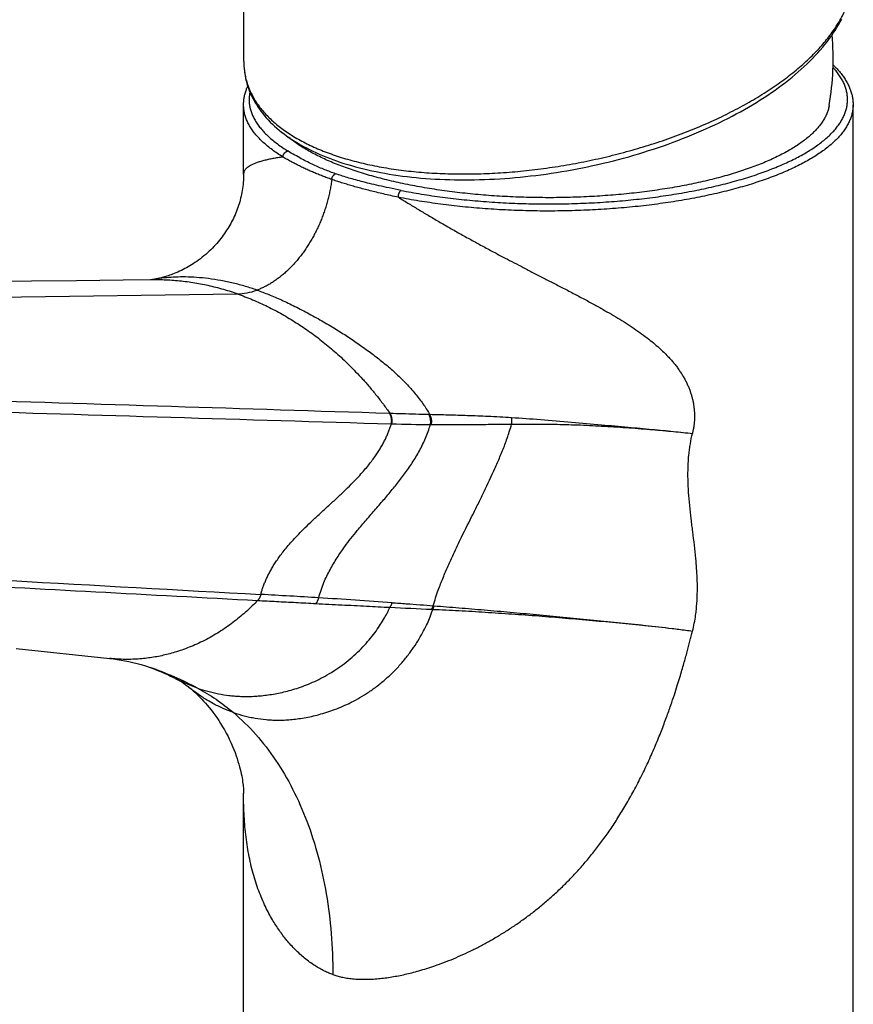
# Model space of a CAD drawing. Header units: millimetres. Extents: x 193 to 414, y 78 to 267.
# Tile 4 of 11: x 246 to 265, y 100 to 123. Entities that reach past the tile are written whole.
import ezdxf

# ---------------------------------------------------------------- set-up
doc = ezdxf.new("R2010")
doc.units = ezdxf.units.MM
doc.header["$LTSCALE"] = 30.734
doc.layers.get('0').update_dxf_attribs({"linetype": 'CONTINUOUS'})

msp = doc.modelspace()

# ---------------------------------------------------------------- linework, layer by layer
at = {"color": 7, "linetype": 'Continuous'}
for p, q in [((251.356, 121.626), (251.356, 124.61)), ((251.351, 119.084), (251.351, 120.65)), ((265.101, 80.698), (265.101, 120.65)), ((249.266, 116.702), (249.253, 116.7)), ((246.223, 108.385), (248.331, 108.161)), ((249.141, 107.991), (249.241, 107.958)), ((249.24, 107.958), (249.241, 107.958)), ((251.351, 105.131), (251.351, 105.117)), ((251.351, 80.698), (251.351, 105.119))]:
    msp.add_line(p, q, dxfattribs=at)
at = {"color": 9, "linetype": 'Continuous'}
for p, q in [((251.356, 121.626), (251.356, 121.624)), ((219.783, 115.951), (251.208, 116.385)), ((254.641, 113.694), (254.652, 113.694)), ((255.526, 113.67), (255.549, 113.669)), ((254.685, 113.453), (254.695, 113.453)), ((255.566, 113.437), (255.589, 113.437))]:
    msp.add_line(p, q, dxfattribs=at)
at = {"color": 7, "linetype": 'Continuous'}
for points in [[(253.445, 119.386), (253.526, 119.358), (253.612, 119.33), (253.699, 119.303), (253.787, 119.278), (253.877, 119.253), (253.968, 119.229), (254.06, 119.206), (254.153, 119.184), (254.247, 119.163), (254.343, 119.143), (254.439, 119.124), (254.537, 119.106), (254.635, 119.089), (254.735, 119.073), (254.836, 119.058), (254.937, 119.044), (255.04, 119.031), (255.143, 119.02), (255.247, 119.009), (255.353, 118.999), (255.459, 118.99), (255.565, 118.982), (255.673, 118.976), (255.781, 118.97), (255.89, 118.965), (256, 118.962), (256.11, 118.959), (256.221, 118.958), (256.333, 118.957), (256.445, 118.958), (256.558, 118.959), (256.671, 118.962), (256.785, 118.965), (256.899, 118.97), (257.014, 118.976), (257.129, 118.982), (257.244, 118.99), (257.36, 118.999), (257.476, 119.009), (257.592, 119.02), (257.708, 119.032), (257.825, 119.045), (257.942, 119.058), (258.059, 119.073), (258.176, 119.089), (258.293, 119.106), (258.41, 119.124), (258.528, 119.143), (258.645, 119.164), (258.762, 119.185), (258.879, 119.207), (258.996, 119.23), (259.113, 119.254), (259.23, 119.279), (259.346, 119.305), (259.462, 119.332), (259.578, 119.359), (259.694, 119.388), (259.809, 119.418), (259.923, 119.449), (260.038, 119.48), (260.151, 119.513), (260.264, 119.546), (260.377, 119.581), (260.489, 119.616), (260.601, 119.652), (260.711, 119.689), (260.821, 119.727), (260.931, 119.766), (261.04, 119.806), (261.147, 119.846), (261.255, 119.888), (261.361, 119.93), (261.466, 119.973), (261.571, 120.016), (261.674, 120.061), (261.777, 120.106), (261.879, 120.152), (261.979, 120.199), (262.079, 120.247), (262.177, 120.295), (262.274, 120.344), (262.37, 120.394), (262.465, 120.444), (262.558, 120.495), (262.651, 120.547), (262.742, 120.599), (262.832, 120.652), (262.92, 120.706), (263.007, 120.76), (263.093, 120.815), (263.177, 120.871), (263.259, 120.927), (263.341, 120.983), (263.42, 121.04), (263.498, 121.098), (263.575, 121.156), (263.65, 121.214), (263.723, 121.273), (263.795, 121.332), (263.865, 121.392), (263.933, 121.452), (263.999, 121.513), (264.064, 121.574), (264.127, 121.635), (264.188, 121.697), (264.248, 121.759), (264.305, 121.821), (264.361, 121.884), (264.415, 121.947), (264.466, 122.01), (264.516, 122.073), (264.564, 122.136), (264.61, 122.2), (264.654, 122.263), (264.696, 122.327), (264.736, 122.391), (264.774, 122.455), (264.81, 122.519), (264.844, 122.583)], [(251.356, 121.626), (251.356, 121.586), (251.358, 121.528), (251.362, 121.471), (251.368, 121.414), (251.376, 121.357), (251.385, 121.301), (251.396, 121.245), (251.409, 121.19), (251.424, 121.134), (251.441, 121.08), (251.459, 121.025), (251.479, 120.971), (251.502, 120.917), (251.525, 120.864), (251.551, 120.811), (251.579, 120.759), (251.608, 120.707), (251.639, 120.655), (251.672, 120.604), (251.707, 120.554), (251.743, 120.504), (251.782, 120.454), (251.822, 120.405), (251.864, 120.357), (251.908, 120.309), (251.953, 120.262), (252, 120.215), (252.05, 120.169), (252.1, 120.124), (252.153, 120.08), (252.207, 120.036), (252.263, 119.993), (252.321, 119.95), (252.38, 119.909), (252.441, 119.868), (252.503, 119.828), (252.567, 119.789), (252.632, 119.75), (252.699, 119.713), (252.768, 119.676), (252.838, 119.64), (252.91, 119.605), (252.982, 119.571), (253.057, 119.538), (253.132, 119.505), (253.209, 119.474), (253.288, 119.443), (253.367, 119.413), (253.445, 119.386)], [(251.351, 119.085), (251.35, 119.042), (251.349, 118.995), (251.347, 118.948), (251.343, 118.901), (251.339, 118.855), (251.334, 118.809), (251.328, 118.764), (251.321, 118.719), (251.313, 118.675), (251.305, 118.631), (251.295, 118.587), (251.285, 118.544), (251.274, 118.502), (251.263, 118.46), (251.25, 118.418), (251.237, 118.376), (251.223, 118.335), (251.208, 118.293), (251.192, 118.252), (251.176, 118.211), (251.158, 118.17), (251.14, 118.13), (251.121, 118.089), (251.101, 118.049), (251.081, 118.01), (251.06, 117.971), (251.038, 117.932), (251.016, 117.894), (250.993, 117.857), (250.969, 117.819), (250.945, 117.782), (250.92, 117.745), (250.894, 117.709), (250.867, 117.672), (250.839, 117.635), (250.809, 117.598), (250.779, 117.562), (250.748, 117.525), (250.715, 117.489), (250.682, 117.453), (250.647, 117.417), (250.611, 117.381), (250.574, 117.346), (250.536, 117.311), (250.497, 117.277), (250.457, 117.243), (250.417, 117.21), (250.376, 117.179), (250.334, 117.148), (250.293, 117.118), (250.253, 117.091), (250.214, 117.065), (250.176, 117.041), (250.139, 117.018), (250.101, 116.997), (250.064, 116.976), (250.026, 116.955), (249.987, 116.935), (249.947, 116.915), (249.907, 116.896), (249.866, 116.878), (249.826, 116.86), (249.787, 116.845), (249.75, 116.83), (249.716, 116.817), (249.683, 116.805), (249.652, 116.795), (249.622, 116.785), (249.594, 116.776), (249.568, 116.768), (249.542, 116.761), (249.518, 116.754), (249.495, 116.748), (249.474, 116.742), (249.453, 116.737), (249.434, 116.733), (249.415, 116.729), (249.398, 116.725), (249.382, 116.722), (249.367, 116.719), (249.354, 116.716), (249.343, 116.714)], [(249.309, 116.701), (248.638, 116.693), (247.585, 116.681), (246.566, 116.669), (245.578, 116.658)], [(249.343, 116.714), (249.331, 116.712), (249.317, 116.71), (249.305, 116.708), (249.294, 116.706), (249.284, 116.705), (249.275, 116.703), (249.266, 116.702)], [(248.331, 108.161), (248.413, 108.151), (248.499, 108.139), (248.586, 108.126), (248.675, 108.11), (248.765, 108.091), (248.856, 108.071), (248.948, 108.048), (249.042, 108.022), (249.141, 107.991)], [(249.241, 107.958), (249.288, 107.941), (249.341, 107.922), (249.396, 107.9), (249.455, 107.877), (249.515, 107.851), (249.577, 107.824), (249.64, 107.796), (249.705, 107.765), (249.773, 107.732), (249.841, 107.696)], [(249.841, 107.696), (249.855, 107.689), (249.87, 107.681), (249.884, 107.673), (249.898, 107.665), (249.911, 107.657), (249.925, 107.648), (249.94, 107.639), (249.955, 107.629), (249.972, 107.618), (249.989, 107.606), (250.006, 107.594), (250.024, 107.581), (250.042, 107.568), (250.061, 107.554), (250.08, 107.54), (250.099, 107.525), (250.119, 107.509), (250.137, 107.495)], [(250.137, 107.495), (250.173, 107.465), (250.212, 107.432), (250.251, 107.397), (250.29, 107.361), (250.33, 107.323), (250.37, 107.284), (250.409, 107.243), (250.45, 107.2), (250.49, 107.155), (250.531, 107.107), (250.573, 107.057), (250.616, 107.004), (250.658, 106.949), (250.702, 106.89), (250.745, 106.828), (250.789, 106.762), (250.833, 106.693), (250.877, 106.622), (250.92, 106.548), (250.961, 106.473), (251, 106.397), (251.037, 106.322), (251.071, 106.248), (251.102, 106.176), (251.131, 106.105), (251.158, 106.036), (251.183, 105.968), (251.205, 105.902), (251.225, 105.839), (251.243, 105.778), (251.259, 105.72), (251.274, 105.665), (251.286, 105.612), (251.298, 105.561), (251.308, 105.512), (251.316, 105.466), (251.324, 105.421), (251.33, 105.379), (251.335, 105.34), (251.34, 105.304), (251.343, 105.271), (251.346, 105.241), (251.347, 105.213), (251.349, 105.189), (251.35, 105.167), (251.35, 105.148), (251.351, 105.131)]]:
    msp.add_lwpolyline(points, dxfattribs=at)
msp.add_arc((258.226, 121.705), 6.425, 350.4414, 4.6684, dxfattribs=at)
at = {"color": 9, "linetype": 'Continuous'}
for centre, radius, start, end in [((255.719, 146.095), 32.657, 268.2025, 269.7316), ((239.966, -104.674), 214.602, 86.5056, 86.85518), ((242.667, -59.51), 169.357, 85.92553, 86.48668), ((271.278, 444.988), 336.084, 267.16471, 267.32563), ((256.16, 116.027), 6.698, 265.4698, 265.6426), ((255.68, 110.896), 1.628, 267.0507, 267.778), ((246.68, 100.615), 7.777, 62.1604, 70.7742)]:
    msp.add_arc(centre, radius, start, end, dxfattribs=at)
for points, knots in [([(253.369, 119.525), (253.431, 119.504), (253.555, 119.463), (253.747, 119.406), (253.945, 119.354), (254.148, 119.306), (254.358, 119.263), (254.573, 119.225), (254.793, 119.191), (255.018, 119.162), (255.248, 119.138), (255.482, 119.118), (255.72, 119.104), (255.962, 119.094), (256.207, 119.09), (256.455, 119.09), (256.706, 119.095), (256.959, 119.106), (257.215, 119.121), (257.472, 119.141), (257.73, 119.166), (257.99, 119.197), (258.25, 119.232), (258.51, 119.271), (258.77, 119.316), (259.03, 119.366), (259.288, 119.42), (259.546, 119.479), (259.801, 119.542), (260.055, 119.61), (260.306, 119.683), (260.555, 119.759), (260.8, 119.84), (261.042, 119.925), (261.28, 120.014), (261.513, 120.107), (261.742, 120.203), (261.966, 120.303), (262.184, 120.407), (262.397, 120.514), (262.603, 120.624), (262.804, 120.736), (262.997, 120.852), (263.184, 120.97), (263.363, 121.091), (263.535, 121.213), (263.698, 121.338), (263.854, 121.465), (264.002, 121.593), (264.141, 121.723), (264.271, 121.854), (264.392, 121.986), (264.504, 122.119), (264.607, 122.252), (264.701, 122.386), (264.785, 122.52), (264.86, 122.654), (264.925, 122.788), (264.98, 122.922), (265.025, 123.055), (265.06, 123.187), (265.086, 123.319), (265.101, 123.449), (265.105, 123.538), (265.106, 123.584), (265.106, 123.587)], [0, 0, 0, 0, 0.194719, 0.394368, 0.598869, 0.808128, 1.022028, 1.240439, 1.46322, 1.690215, 1.921252, 2.156149, 2.394713, 2.636739, 2.882012, 3.130306, 3.381387, 3.635011, 3.890928, 4.148878, 4.408595, 4.669804, 4.932228, 5.19558, 5.459572, 5.723911, 5.9883, 6.252438, 6.516027, 6.778765, 7.040349, 7.300476, 7.55885, 7.81517, 8.069142, 8.320475, 8.568888, 8.814102, 9.055851, 9.293877, 9.527935, 9.757793, 9.983234, 10.204059, 10.420084, 10.631148, 10.837109, 11.037849, 11.233274, 11.423319, 11.607946, 11.787148, 11.960958, 12.129442, 12.292706, 12.450899, 12.604219, 12.752908, 12.89726, 13.037615, 13.17437, 13.307969, 13.438898, 13.567687, 13.576357, 13.576357, 13.576357, 13.576357]), ([(251.356, 121.624), (251.356, 121.586), (251.359, 121.505), (251.372, 121.382), (251.396, 121.259), (251.43, 121.137), (251.473, 121.017), (251.526, 120.9), (251.588, 120.785), (251.66, 120.673), (251.741, 120.564), (251.831, 120.458), (251.929, 120.355), (252.037, 120.255), (252.153, 120.159), (252.278, 120.066), (252.411, 119.977), (252.552, 119.892), (252.701, 119.81), (252.857, 119.732), (253.021, 119.659), (253.192, 119.589), (253.31, 119.546), (253.369, 119.525)], [0, 0, 0, 0, 0.116501, 0.242732, 0.368579, 0.494647, 0.621534, 0.749811, 0.880023, 1.012675, 1.148228, 1.287095, 1.429641, 1.576182, 1.726986, 1.882276, 2.042231, 2.206993, 2.376668, 2.551327, 2.731005, 2.915718, 3.10545, 3.10545, 3.10545, 3.10545]), ([(254.904, 118.719), (254.979, 118.704), (255.132, 118.675), (255.364, 118.636), (255.6, 118.599), (255.839, 118.566), (256.083, 118.536), (256.329, 118.509), (256.578, 118.485), (256.83, 118.465), (257.083, 118.448), (257.339, 118.434), (257.595, 118.424), (257.853, 118.417), (258.111, 118.414), (258.369, 118.414), (258.627, 118.418), (258.885, 118.425), (259.141, 118.436), (259.396, 118.449), (259.65, 118.467), (259.901, 118.487), (260.15, 118.511), (260.396, 118.539), (260.639, 118.569), (260.878, 118.603), (261.114, 118.64), (261.345, 118.68), (261.572, 118.723), (261.794, 118.769), (262.01, 118.818), (262.221, 118.87), (262.426, 118.925), (262.625, 118.982), (262.818, 119.042), (263.004, 119.105), (263.183, 119.169), (263.354, 119.237), (263.519, 119.306), (263.675, 119.378), (263.823, 119.451), (263.964, 119.527), (264.095, 119.604), (264.219, 119.683), (264.333, 119.764), (264.439, 119.846), (264.535, 119.93), (264.623, 120.015), (264.701, 120.1), (264.769, 120.187), (264.828, 120.275), (264.877, 120.364), (264.917, 120.453), (264.947, 120.543), (264.966, 120.633), (264.976, 120.724), (264.976, 120.814), (264.966, 120.905), (264.946, 120.995), (264.916, 121.085), (264.876, 121.174), (264.826, 121.263), (264.767, 121.35), (264.706, 121.427), (264.665, 121.474), (264.647, 121.492)], [0, 0, 0, 0, 0.230993, 0.466112, 0.704986, 0.947224, 1.192448, 1.440388, 1.690787, 1.943318, 2.197631, 2.453403, 2.71032, 2.968052, 3.226262, 3.484619, 3.742791, 4.000447, 4.257255, 4.512886, 4.767012, 5.019311, 5.269461, 5.517146, 5.762057, 6.003888, 6.242341, 6.477126, 6.707959, 6.934567, 7.156687, 7.374065, 7.58646, 7.793644, 7.995402, 8.191536, 8.381864, 8.566221, 8.744465, 8.916474, 9.082153, 9.241434, 9.394279, 9.540688, 9.680699, 9.814397, 9.941917, 10.063457, 10.179281, 10.289731, 10.395233, 10.496309, 10.59358, 10.687764, 10.779671, 10.870185, 10.960242, 11.050791, 11.142767, 11.237051, 11.33445, 11.43568, 11.541356, 11.651997, 11.728713, 11.728713, 11.728713, 11.728713]), ([(251.493, 120.937), (251.491, 120.927), (251.484, 120.887), (251.476, 120.818), (251.475, 120.727), (251.485, 120.637), (251.504, 120.546), (251.533, 120.456), (251.572, 120.367), (251.621, 120.278), (251.68, 120.191), (251.748, 120.104), (251.826, 120.018), (251.913, 119.933), (252.009, 119.849), (252.114, 119.767), (252.228, 119.686), (252.308, 119.635), (252.35, 119.609)], [0, 0, 0, 0, 0.029982, 0.120568, 0.210626, 0.301107, 0.392946, 0.487031, 0.584172, 0.685097, 0.790432, 0.900689, 1.016291, 1.137609, 1.26493, 1.398415, 1.53814, 1.684108, 1.684108, 1.684108, 1.684108]), ([(252.241, 119.471), (252.199, 119.497), (252.117, 119.549), (252.001, 119.631), (251.894, 119.715), (251.796, 119.8), (251.707, 119.887), (251.628, 119.974), (251.559, 120.063), (251.499, 120.152), (251.449, 120.243), (251.409, 120.334), (251.379, 120.425), (251.36, 120.517), (251.352, 120.592), (251.351, 120.637), (251.351, 120.65)], [0, 0, 0, 0, 0.148914, 0.291253, 0.427173, 0.556815, 0.680379, 0.798134, 0.910431, 1.017707, 1.120497, 1.219435, 1.315259, 1.408797, 1.500952, 1.541701, 1.541701, 1.541701, 1.541701]), ([(265.101, 120.65), (265.101, 120.635), (265.1, 120.59), (265.091, 120.514), (265.071, 120.422), (265.041, 120.33), (265.001, 120.239), (264.95, 120.149), (264.89, 120.059), (264.821, 119.971), (264.741, 119.883), (264.652, 119.797), (264.554, 119.712), (264.446, 119.628), (264.33, 119.546), (264.204, 119.466), (264.07, 119.387), (263.927, 119.31), (263.776, 119.235), (263.617, 119.162), (263.449, 119.091), (263.275, 119.023), (263.092, 118.957), (262.903, 118.893), (262.707, 118.832), (262.504, 118.774), (262.295, 118.718), (262.08, 118.665), (261.86, 118.615), (261.634, 118.568), (261.403, 118.524), (261.167, 118.483), (260.928, 118.446), (260.684, 118.411), (260.436, 118.38), (260.186, 118.353), (259.932, 118.328), (259.676, 118.307), (259.418, 118.289), (259.158, 118.275), (258.897, 118.265), (258.635, 118.257), (258.372, 118.254), (258.109, 118.253), (257.846, 118.257), (257.584, 118.264), (257.322, 118.274), (257.062, 118.288), (256.804, 118.305), (256.548, 118.326), (256.294, 118.35), (256.043, 118.377), (255.795, 118.408), (255.551, 118.442), (255.311, 118.479), (255.075, 118.52), (254.919, 118.549), (254.842, 118.564)], [0, 0, 0, 0, 0.044169, 0.136358, 0.229966, 0.325893, 0.424964, 0.527911, 0.635365, 0.747858, 0.865825, 0.989614, 1.119494, 1.255665, 1.398266, 1.547384, 1.703057, 1.865285, 2.034029, 2.209221, 2.390763, 2.578532, 2.772381, 2.972144, 3.177635, 3.388653, 3.604978, 3.826379, 4.052609, 4.28341, 4.518515, 4.757645, 5.000511, 5.246818, 5.496261, 5.748531, 6.003311, 6.260279, 6.519108, 6.77947, 7.041032, 7.303457, 7.566409, 7.82955, 8.092539, 8.355038, 8.61671, 8.87722, 9.136235, 9.393427, 9.648468, 9.901033, 10.150802, 10.397463, 10.640707, 10.880237, 11.115869, 11.115869, 11.115869, 11.115869]), ([(252.241, 119.471), (252.241, 119.475), (252.241, 119.482), (252.243, 119.494), (252.246, 119.506), (252.249, 119.517), (252.254, 119.529), (252.259, 119.539), (252.266, 119.55), (252.273, 119.56), (252.281, 119.569), (252.289, 119.578), (252.298, 119.585), (252.308, 119.592), (252.318, 119.598), (252.328, 119.603), (252.339, 119.607), (252.346, 119.609), (252.35, 119.609)], [0, 0, 0, 0, 0.0115952, 0.0233798, 0.0353274, 0.0474082, 0.0595883, 0.0718307, 0.0840967, 0.0963468, 0.1085421, 0.1206453, 0.1326217, 0.1444406, 0.1560761, 0.1675085, 0.1787248, 0.18972, 0.18972, 0.18972, 0.18972]), ([(253.427, 119.094), (253.386, 119.108), (253.305, 119.138), (253.182, 119.186), (253.056, 119.238), (252.926, 119.297), (252.791, 119.362), (252.65, 119.435), (252.502, 119.518), (252.401, 119.577), (252.35, 119.609)], [0, 0, 0, 0, 0.128496, 0.259839, 0.395673, 0.537501, 0.686715, 0.84502, 1.014214, 1.195831, 1.195831, 1.195831, 1.195831]), ([(252.241, 119.471), (252.202, 119.466), (252.126, 119.456), (252.015, 119.438), (251.91, 119.417), (251.812, 119.393), (251.722, 119.368), (251.642, 119.342), (251.571, 119.315), (251.51, 119.285), (251.461, 119.256), (251.423, 119.228), (251.394, 119.201), (251.372, 119.171), (251.358, 119.137), (251.352, 119.108), (251.351, 119.09), (251.351, 119.085)], [0, 0, 0, 0, 0.117769, 0.230984, 0.338279, 0.438693, 0.532391, 0.617705, 0.692864, 0.759852, 0.81869, 0.865456, 0.902298, 0.936873, 0.974548, 1.011649, 1.027141, 1.027141, 1.027141, 1.027141]), ([(253.339, 118.967), (253.305, 118.979), (253.236, 119.003), (253.133, 119.042), (253.031, 119.082), (252.931, 119.124), (252.832, 119.167), (252.733, 119.212), (252.635, 119.259), (252.537, 119.308), (252.439, 119.36), (252.34, 119.414), (252.274, 119.451), (252.241, 119.471)], [0, 0, 0, 0, 0.110501, 0.220202, 0.329258, 0.437848, 0.546178, 0.654452, 0.763051, 0.872482, 0.983214, 1.095685, 1.210226, 1.210226, 1.210226, 1.210226]), ([(253.339, 118.967), (253.34, 118.971), (253.341, 118.979), (253.344, 118.991), (253.348, 119.003), (253.352, 119.015), (253.357, 119.026), (253.363, 119.037), (253.369, 119.047), (253.376, 119.056), (253.384, 119.065), (253.392, 119.073), (253.4, 119.08), (253.409, 119.086), (253.417, 119.091), (253.424, 119.093), (253.427, 119.094)], [0, 0, 0, 0, 0.012261, 0.0246694, 0.0371574, 0.0496553, 0.0620931, 0.0744022, 0.0865172, 0.0983774, 0.1099286, 0.1211249, 0.1319311, 0.1423243, 0.1522964, 0.1618559, 0.1618559, 0.1618559, 0.1618559]), ([(254.904, 118.719), (254.815, 118.737), (254.647, 118.771), (254.41, 118.822), (254.199, 118.872), (254.012, 118.919), (253.844, 118.964), (253.693, 119.008), (253.555, 119.051), (253.468, 119.08), (253.427, 119.094)], [0, 0, 0, 0, 0.272291, 0.513737, 0.728441, 0.920432, 1.093303, 1.249911, 1.393015, 1.52528, 1.52528, 1.52528, 1.52528]), ([(253.339, 118.967), (253.335, 118.929), (253.324, 118.852), (253.304, 118.739), (253.28, 118.625), (253.253, 118.512), (253.222, 118.399), (253.187, 118.287), (253.148, 118.176), (253.106, 118.066), (253.061, 117.958), (253.012, 117.852), (252.961, 117.748), (252.906, 117.647), (252.849, 117.548), (252.788, 117.452), (252.725, 117.358), (252.66, 117.268), (252.592, 117.182), (252.522, 117.098), (252.449, 117.019), (252.375, 116.943), (252.299, 116.872), (252.222, 116.805), (252.143, 116.743), (252.063, 116.685), (251.982, 116.632), (251.901, 116.584), (251.818, 116.541), (251.736, 116.503), (251.68, 116.481), (251.652, 116.47)], [0, 0, 0, 0, 0.115028, 0.230608, 0.346685, 0.463211, 0.580135, 0.697405, 0.81495, 0.932564, 1.049932, 1.166737, 1.28277, 1.397976, 1.512318, 1.625754, 1.738234, 1.849697, 1.960062, 2.069117, 2.176617, 2.282346, 2.386249, 2.488384, 2.588822, 2.687539, 2.784409, 2.879322, 2.972201, 3.062997, 3.151685, 3.151685, 3.151685, 3.151685]), ([(254.842, 118.564), (254.784, 118.576), (254.673, 118.601), (254.509, 118.639), (254.354, 118.676), (254.206, 118.712), (254.065, 118.748), (253.93, 118.785), (253.801, 118.821), (253.678, 118.857), (253.561, 118.893), (253.448, 118.929), (253.375, 118.954), (253.339, 118.967)], [0, 0, 0, 0, 0.176357, 0.343938, 0.50337, 0.655394, 0.80071, 0.939993, 1.073682, 1.201969, 1.32506, 1.443156, 1.556445, 1.556445, 1.556445, 1.556445]), ([(254.842, 118.564), (254.842, 118.568), (254.842, 118.576), (254.843, 118.588), (254.845, 118.6), (254.847, 118.612), (254.849, 118.624), (254.852, 118.635), (254.856, 118.647), (254.86, 118.658), (254.865, 118.668), (254.869, 118.678), (254.875, 118.687), (254.88, 118.696), (254.886, 118.703), (254.891, 118.709), (254.897, 118.715), (254.902, 118.718), (254.904, 118.719)], [0, 0, 0, 0, 0.0116634, 0.023613, 0.0357572, 0.048005, 0.0602636, 0.0724402, 0.0844433, 0.096184, 0.1075781, 0.1185471, 0.1290208, 0.1389386, 0.1482529, 0.1569316, 0.1649624, 0.172358, 0.172358, 0.172358, 0.172358]), ([(254.842, 118.564), (254.914, 118.52), (255.06, 118.431), (255.285, 118.295), (255.517, 118.156), (255.758, 118.015), (256.005, 117.872), (256.256, 117.73), (256.509, 117.591), (256.762, 117.452), (257.009, 117.319), (257.24, 117.198), (257.456, 117.087), (257.668, 116.977), (257.888, 116.859), (258.119, 116.741), (258.357, 116.623), (258.6, 116.496), (258.85, 116.366), (259.095, 116.236), (259.327, 116.109), (259.541, 115.986), (259.744, 115.87), (259.934, 115.755), (260.114, 115.636), (260.287, 115.517), (260.449, 115.399), (260.594, 115.283), (260.72, 115.174), (260.827, 115.072), (260.919, 114.979), (260.999, 114.893), (261.068, 114.812), (261.128, 114.734), (261.183, 114.657), (261.234, 114.58), (261.281, 114.503), (261.322, 114.426), (261.36, 114.349), (261.393, 114.273), (261.422, 114.197), (261.447, 114.121), (261.469, 114.046), (261.487, 113.971), (261.501, 113.896), (261.511, 113.822), (261.518, 113.747), (261.522, 113.674), (261.523, 113.601), (261.52, 113.528), (261.514, 113.456), (261.505, 113.383), (261.492, 113.311), (261.482, 113.263), (261.477, 113.239)], [0, 0, 0, 0, 0.252143, 0.515043, 0.78653, 1.064932, 1.351675, 1.642819, 1.930714, 2.218938, 2.507639, 2.770722, 3.004172, 3.234735, 3.487403, 3.753767, 4.011253, 4.28459, 4.577643, 4.856465, 5.117193, 5.36845, 5.598862, 5.817703, 6.034323, 6.246232, 6.448648, 6.635254, 6.801595, 6.948826, 7.079174, 7.195113, 7.300017, 7.397785, 7.491918, 7.584439, 7.674432, 7.761438, 7.846499, 7.930062, 8.011449, 8.090629, 8.168678, 8.246127, 8.322305, 8.397216, 8.471624, 8.545604, 8.61863, 8.690972, 8.763429, 8.836348, 8.909763, 8.983708, 8.983708, 8.983708, 8.983708]), ([(251.208, 116.385), (251.15, 116.405), (251.034, 116.444), (250.859, 116.496), (250.685, 116.541), (250.511, 116.581), (250.337, 116.615), (250.164, 116.644), (249.991, 116.666), (249.819, 116.683), (249.648, 116.695), (249.478, 116.701), (249.365, 116.702), (249.309, 116.701)], [0, 0, 0, 0, 0.184867, 0.3666, 0.546302, 0.724761, 0.902004, 1.07783, 1.251977, 1.424531, 1.595869, 1.765977, 1.934104, 1.934104, 1.934104, 1.934104]), ([(251.652, 116.47), (251.566, 116.501), (251.39, 116.557), (251.118, 116.629), (250.841, 116.687), (250.564, 116.731), (250.297, 116.757), (250.05, 116.769), (249.823, 116.766), (249.611, 116.752), (249.452, 116.733), (249.364, 116.718), (249.343, 116.714)], [0, 0, 0, 0, 0.274341, 0.555326, 0.841377, 1.125119, 1.395897, 1.644019, 1.867896, 2.077556, 2.280957, 2.346061, 2.346061, 2.346061, 2.346061]), ([(251.208, 116.385), (251.282, 116.386), (251.433, 116.403), (251.58, 116.444), (251.652, 116.47)], [0, 0, 0, 0, 0.2217376, 0.4541936, 0.4541936, 0.4541936, 0.4541936]), ([(251.652, 116.47), (251.742, 116.439), (251.927, 116.369), (252.212, 116.247), (252.516, 116.101), (252.833, 115.937), (253.099, 115.79), (253.308, 115.668), (253.456, 115.578), (253.597, 115.489), (253.775, 115.372), (253.99, 115.224), (254.246, 115.039), (254.497, 114.845), (254.739, 114.638), (254.93, 114.455), (255.073, 114.305), (255.174, 114.192), (255.269, 114.078), (255.357, 113.964), (255.436, 113.851), (255.5, 113.753), (255.536, 113.692), (255.549, 113.669)], [0, 0, 0, 0, 0.283357, 0.593462, 0.931881, 1.293643, 1.66446, 1.845255, 2.01911, 2.184542, 2.344076, 2.656723, 2.970022, 3.288346, 3.60983, 3.925923, 4.080433, 4.232543, 4.381061, 4.524474, 4.662811, 4.796236, 4.874939, 4.874939, 4.874939, 4.874939]), ([(251.208, 116.385), (251.266, 116.365), (251.382, 116.322), (251.554, 116.253), (251.724, 116.179), (251.892, 116.1), (252.058, 116.015), (252.222, 115.926), (252.383, 115.832), (252.541, 115.734), (252.697, 115.632), (252.85, 115.525), (253.001, 115.414), (253.149, 115.299), (253.296, 115.178), (253.442, 115.053), (253.587, 114.92), (253.734, 114.779), (253.883, 114.627), (254.037, 114.462), (254.194, 114.284), (254.351, 114.094), (254.504, 113.897), (254.603, 113.762), (254.652, 113.694)], [0, 0, 0, 0, 0.185541, 0.370418, 0.555504, 0.741372, 0.927843, 1.114515, 1.300945, 1.487114, 1.673377, 1.859692, 2.046466, 2.234464, 2.424107, 2.615982, 2.812185, 3.014792, 3.226254, 3.451074, 3.690233, 3.938695, 4.190525, 4.44032, 4.44032, 4.44032, 4.44032]), ([(222.704, 114.682), (224.613, 114.626), (228.377, 114.513), (233.943, 114.343), (239.347, 114.176), (244.589, 114.012), (249.669, 113.852), (253.002, 113.746), (254.641, 113.694)], [0, 0, 0, 0, 5.729007, 11.297258, 16.704167, 21.949223, 27.031998, 31.952143, 31.952143, 31.952143, 31.952143]), ([(222.799, 114.394), (226.568, 114.287), (233.879, 114.076), (244.508, 113.761), (251.368, 113.554), (254.685, 113.453)], [0, 0, 0, 0, 11.311666, 21.944259, 31.899863, 31.899863, 31.899863, 31.899863]), ([(254.685, 113.453), (254.686, 113.461), (254.688, 113.475), (254.691, 113.496), (254.692, 113.518), (254.691, 113.54), (254.689, 113.561), (254.686, 113.583), (254.682, 113.603), (254.676, 113.623), (254.669, 113.643), (254.661, 113.661), (254.652, 113.678), (254.645, 113.689), (254.641, 113.694)], [0, 0, 0, 0, 0.0215978, 0.0433321, 0.0651224, 0.086887, 0.1085449, 0.130017, 0.1512279, 0.1721075, 0.1925925, 0.2126285, 0.2321712, 0.2511885, 0.2511885, 0.2511885, 0.2511885]), ([(254.652, 113.694), (254.745, 113.691), (254.938, 113.685), (255.23, 113.677), (255.428, 113.672), (255.526, 113.67)], [0, 0, 0, 0, 0.2799659, 0.5801575, 0.8751299, 0.8751299, 0.8751299, 0.8751299]), ([(254.695, 113.453), (254.696, 113.46), (254.699, 113.474), (254.701, 113.496), (254.702, 113.518), (254.701, 113.54), (254.7, 113.561), (254.697, 113.582), (254.692, 113.603), (254.686, 113.623), (254.679, 113.642), (254.671, 113.661), (254.662, 113.678), (254.655, 113.689), (254.652, 113.694)], [0, 0, 0, 0, 0.0215964, 0.0433285, 0.0651167, 0.0868794, 0.1085353, 0.1300056, 0.1512148, 0.1720927, 0.1925762, 0.2126107, 0.232152, 0.2511689, 0.2511689, 0.2511689, 0.2511689]), ([(255.566, 113.437), (255.568, 113.444), (255.57, 113.458), (255.572, 113.478), (255.573, 113.499), (255.572, 113.52), (255.57, 113.541), (255.568, 113.561), (255.563, 113.581), (255.558, 113.6), (255.552, 113.619), (255.544, 113.637), (255.536, 113.654), (255.53, 113.665), (255.526, 113.67)], [0, 0, 0, 0, 0.0205626, 0.0412727, 0.0620603, 0.0828543, 0.103583, 0.1241763, 0.1445662, 0.1646886, 0.1844842, 0.2038999, 0.2228906, 0.2414199, 0.2414199, 0.2414199, 0.2414199]), ([(255.549, 113.669), (255.689, 113.666), (255.972, 113.659), (256.411, 113.645), (256.887, 113.626), (257.218, 113.609), (257.394, 113.598)], [0, 0, 0, 0, 0.418347, 0.850971, 1.318022, 1.846696, 1.846696, 1.846696, 1.846696]), ([(255.589, 113.437), (255.59, 113.444), (255.592, 113.458), (255.594, 113.478), (255.595, 113.499), (255.595, 113.52), (255.593, 113.54), (255.59, 113.561), (255.586, 113.58), (255.581, 113.6), (255.575, 113.619), (255.567, 113.636), (255.559, 113.653), (255.552, 113.664), (255.549, 113.669)], [0, 0, 0, 0, 0.020511, 0.0411688, 0.0619039, 0.0826454, 0.1033223, 0.1238647, 0.144205, 0.1642794, 0.1840288, 0.2034005, 0.2223492, 0.2408386, 0.2408386, 0.2408386, 0.2408386]), ([(257.394, 113.598), (257.613, 113.584), (258.066, 113.551), (258.742, 113.492), (259.401, 113.435), (260.006, 113.381), (260.547, 113.331), (261.03, 113.284), (261.333, 113.252), (261.477, 113.239)], [0, 0, 0, 0, 0.657115, 1.361354, 2.035558, 2.642656, 3.183155, 3.665731, 4.098076, 4.098076, 4.098076, 4.098076]), ([(257.397, 113.448), (257.398, 113.455), (257.4, 113.469), (257.402, 113.491), (257.403, 113.512), (257.403, 113.534), (257.401, 113.556), (257.398, 113.577), (257.396, 113.591), (257.394, 113.598)], [0, 0, 0, 0, 0.0212875, 0.0428158, 0.064492, 0.0862208, 0.107906, 0.1294519, 0.1507654, 0.1507654, 0.1507654, 0.1507654]), ([(251.739, 109.605), (251.746, 109.631), (251.761, 109.684), (251.787, 109.763), (251.818, 109.844), (251.852, 109.926), (251.89, 110.01), (251.934, 110.096), (251.982, 110.183), (252.036, 110.273), (252.097, 110.367), (252.166, 110.466), (252.245, 110.57), (252.337, 110.683), (252.442, 110.804), (252.564, 110.936), (252.708, 111.082), (252.872, 111.241), (253.055, 111.411), (253.246, 111.587), (253.436, 111.761), (253.614, 111.928), (253.771, 112.082), (253.908, 112.222), (254.025, 112.35), (254.126, 112.468), (254.214, 112.577), (254.29, 112.68), (254.357, 112.776), (254.416, 112.868), (254.469, 112.958), (254.517, 113.045), (254.559, 113.13), (254.597, 113.213), (254.63, 113.294), (254.659, 113.374), (254.677, 113.427), (254.685, 113.453)], [0, 0, 0, 0, 0.081409, 0.165046, 0.251217, 0.340207, 0.432271, 0.52779, 0.627284, 0.731781, 0.842933, 0.962656, 1.093316, 1.237131, 1.396425, 1.575203, 1.778345, 2.009504, 2.262439, 2.526062, 2.788411, 3.035879, 3.256505, 3.450505, 3.622554, 3.776785, 3.916045, 4.042804, 4.15959, 4.26866, 4.371949, 4.470658, 4.565449, 4.656717, 4.744694, 4.829652, 4.912, 4.912, 4.912, 4.912]), ([(253.046, 109.529), (253.077, 109.646), (253.134, 109.813), (253.249, 110.068), (253.374, 110.299), (253.515, 110.517), (253.648, 110.705), (253.771, 110.869), (253.933, 111.071), (254.121, 111.29), (254.328, 111.528), (254.533, 111.763), (254.73, 111.998), (254.918, 112.235), (255.096, 112.481), (255.263, 112.742), (255.388, 112.974), (255.474, 113.169), (255.527, 113.308), (255.555, 113.399), (255.566, 113.437)], [0, 0, 0, 0, 0.364443, 0.525049, 0.840977, 1.15054, 1.303156, 1.532162, 1.764131, 2.080391, 2.398322, 2.710701, 3.016468, 3.31672, 3.618146, 3.927486, 4.245249, 4.407069, 4.569109, 4.690496, 4.690496, 4.690496, 4.690496]), ([(255.589, 113.437), (255.736, 113.437), (256.032, 113.436), (256.478, 113.439), (256.933, 113.443), (257.24, 113.447), (257.397, 113.448)], [0, 0, 0, 0, 0.442477, 0.886178, 1.338561, 1.807912, 1.807912, 1.807912, 1.807912]), ([(255.631, 109.35), (255.663, 109.47), (255.717, 109.635), (255.813, 109.889), (255.906, 110.115), (256.005, 110.337), (256.124, 110.599), (256.288, 110.946), (256.484, 111.33), (256.655, 111.673), (256.821, 112.014), (256.981, 112.36), (257.137, 112.713), (257.249, 112.988), (257.336, 113.234), (257.381, 113.389), (257.397, 113.448)], [0, 0, 0, 0, 0.372104, 0.520402, 0.815164, 1.105677, 1.248827, 1.677385, 2.256601, 2.543254, 2.827055, 3.394755, 3.687189, 3.985197, 4.2848, 4.468689, 4.468689, 4.468689, 4.468689]), ([(257.397, 113.448), (257.567, 113.449), (257.909, 113.451), (258.426, 113.445), (258.956, 113.429), (259.499, 113.402), (260.043, 113.367), (260.562, 113.325), (261.036, 113.283), (261.335, 113.252), (261.477, 113.239)], [0, 0, 0, 0, 0.511043, 1.0265, 1.552312, 2.099078, 2.658138, 3.186789, 3.660969, 4.087697, 4.087697, 4.087697, 4.087697]), ([(261.479, 108.778), (261.509, 108.897), (261.54, 109.06), (261.571, 109.314), (261.587, 109.544), (261.59, 109.779), (261.581, 110.071), (261.552, 110.468), (261.497, 110.915), (261.447, 111.313), (261.414, 111.611), (261.388, 111.906), (261.374, 112.197), (261.376, 112.48), (261.39, 112.708), (261.41, 112.881), (261.434, 113.043), (261.458, 113.162), (261.477, 113.239)], [0, 0, 0, 0, 0.366088, 0.496248, 0.76968, 1.055774, 1.201609, 1.646315, 2.248966, 2.551042, 2.851422, 3.148427, 3.440224, 3.724427, 3.995521, 4.124439, 4.248993, 4.486729, 4.486729, 4.486729, 4.486729]), ([(221.991, 111.306), (224.861, 111.133), (231.027, 110.77), (240.943, 110.204), (247.989, 109.812), (251.739, 109.605)], [0, 0, 0, 0, 8.625866, 18.528982, 29.796199, 29.796199, 29.796199, 29.796199]), ([(221.831, 111.118), (223.493, 111.02), (226.921, 110.821), (232.279, 110.519), (238.128, 110.198), (244.645, 109.845), (249.233, 109.6), (251.668, 109.47)], [0, 0, 0, 0, 4.994154, 10.301191, 16.099395, 22.56704, 29.882736, 29.882736, 29.882736, 29.882736]), ([(251.739, 109.605), (251.737, 109.598), (251.734, 109.585), (251.727, 109.566), (251.72, 109.548), (251.712, 109.53), (251.702, 109.513), (251.692, 109.498), (251.681, 109.483), (251.673, 109.474), (251.668, 109.47)], [0, 0, 0, 0, 0.0203204, 0.0404339, 0.0602728, 0.0797842, 0.0989217, 0.1176473, 0.1359323, 0.1537555, 0.1537555, 0.1537555, 0.1537555]), ([(252.983, 109.401), (252.987, 109.405), (252.994, 109.413), (253.004, 109.427), (253.013, 109.442), (253.022, 109.458), (253.029, 109.475), (253.036, 109.492), (253.041, 109.51), (253.044, 109.523), (253.046, 109.529)], [0, 0, 0, 0, 0.0167774, 0.0339741, 0.0515723, 0.0695459, 0.087862, 0.1064812, 0.1253589, 0.1444464, 0.1444464, 0.1444464, 0.1444464]), ([(251.668, 109.47), (251.629, 109.429), (251.548, 109.347), (251.421, 109.228), (251.287, 109.111), (251.145, 108.997), (250.996, 108.886), (250.841, 108.781), (250.679, 108.682), (250.512, 108.589), (250.341, 108.505), (250.17, 108.43), (250.003, 108.366), (249.843, 108.312), (249.69, 108.267), (249.541, 108.231), (249.394, 108.2), (249.244, 108.176), (249.09, 108.157), (248.931, 108.144), (248.763, 108.139), (248.587, 108.141), (248.442, 108.15), (248.356, 108.158), (248.331, 108.161)], [0, 0, 0, 0, 0.170696, 0.345086, 0.523175, 0.705167, 0.890412, 1.07827, 1.26828, 1.460027, 1.651549, 1.839473, 2.019681, 2.187987, 2.345783, 2.49765, 2.647544, 2.798487, 2.952456, 3.111718, 3.278735, 3.455273, 3.640109, 3.714865, 3.714865, 3.714865, 3.714865]), ([(250.312, 107.491), (250.388, 107.465), (250.505, 107.429), (250.663, 107.39), (250.822, 107.356), (250.981, 107.331), (251.14, 107.315), (251.26, 107.307), (251.384, 107.303), (251.513, 107.304), (251.65, 107.311), (251.847, 107.329), (252.051, 107.36), (252.261, 107.404), (252.426, 107.447), (252.597, 107.5), (252.775, 107.565), (252.959, 107.643), (253.147, 107.737), (253.338, 107.847), (253.528, 107.973), (253.711, 108.112), (253.883, 108.261), (254.041, 108.418), (254.184, 108.578), (254.309, 108.737), (254.417, 108.89), (254.508, 109.035), (254.575, 109.153), (254.621, 109.245), (254.643, 109.293), (254.653, 109.315)], [0, 0, 0, 0, 0.242418, 0.365938, 0.489161, 0.729431, 0.847667, 0.967129, 1.090289, 1.2195, 1.356598, 1.501338, 1.811126, 1.975152, 2.144655, 2.323045, 2.512199, 2.711829, 2.92248, 3.144145, 3.372822, 3.603814, 3.833016, 4.056616, 4.271561, 4.474861, 4.663601, 4.834867, 4.986158, 5.070074, 5.144203, 5.144203, 5.144203, 5.144203]), ([(251.668, 109.47), (251.809, 109.463), (252.096, 109.447), (252.534, 109.424), (252.831, 109.409), (252.983, 109.401)], [0, 0, 0, 0, 0.422465, 0.861028, 1.316357, 1.316357, 1.316357, 1.316357]), ([(252.983, 109.401), (253.178, 109.39), (253.558, 109.371), (254.115, 109.342), (254.477, 109.324), (254.653, 109.315)], [0, 0, 0, 0, 0.585523, 1.142665, 1.672677, 1.672677, 1.672677, 1.672677]), ([(254.653, 109.315), (254.657, 109.32), (254.664, 109.33), (254.673, 109.346), (254.682, 109.363), (254.689, 109.381), (254.696, 109.4), (254.699, 109.413), (254.701, 109.419)], [0, 0, 0, 0, 0.0182235, 0.0368775, 0.0559281, 0.0753333, 0.095044, 0.1150057, 0.1150057, 0.1150057, 0.1150057]), ([(254.701, 109.419), (254.808, 109.412), (255.018, 109.397), (255.328, 109.374), (255.531, 109.358), (255.631, 109.35)], [0, 0, 0, 0, 0.3212074, 0.6322072, 0.9324599, 0.9324599, 0.9324599, 0.9324599]), ([(255.596, 109.27), (255.599, 109.275), (255.605, 109.285), (255.613, 109.3), (255.62, 109.316), (255.626, 109.333), (255.629, 109.344), (255.631, 109.35)], [0, 0, 0, 0, 0.01695289, 0.03422762, 0.05179282, 0.06961247, 0.08764667, 0.08764667, 0.08764667, 0.08764667]), ([(255.617, 109.269), (255.62, 109.274), (255.626, 109.284), (255.633, 109.299), (255.64, 109.315), (255.646, 109.331), (255.649, 109.343), (255.651, 109.349)], [0, 0, 0, 0, 0.01680281, 0.03392313, 0.05133028, 0.06898908, 0.08686068, 0.08686068, 0.08686068, 0.08686068]), ([(255.651, 109.349), (255.837, 109.334), (256.213, 109.304), (256.784, 109.256), (257.368, 109.205), (257.963, 109.151), (258.566, 109.094), (259.175, 109.034), (259.788, 108.973), (260.402, 108.908), (260.812, 108.863), (261.016, 108.839)], [0, 0, 0, 0, 0.558982, 1.132769, 1.719542, 2.317295, 2.923846, 3.536886, 4.1541, 4.772671, 5.389727, 5.389727, 5.389727, 5.389727]), ([(251.123, 106.94), (251.202, 106.913), (251.323, 106.876), (251.487, 106.838), (251.651, 106.807), (251.816, 106.785), (251.98, 106.773), (252.106, 106.769), (252.237, 106.77), (252.376, 106.778), (252.523, 106.792), (252.737, 106.823), (252.958, 106.869), (253.185, 106.933), (253.363, 106.992), (253.546, 107.063), (253.735, 107.148), (253.93, 107.25), (254.129, 107.37), (254.328, 107.508), (254.524, 107.664), (254.712, 107.836), (254.886, 108.02), (255.045, 108.211), (255.186, 108.404), (255.308, 108.594), (255.411, 108.776), (255.494, 108.944), (255.553, 109.081), (255.592, 109.187), (255.61, 109.243), (255.617, 109.269)], [0, 0, 0, 0, 0.250486, 0.37796, 0.505026, 0.75283, 0.875172, 0.999716, 1.129647, 1.267786, 1.416218, 1.574277, 1.914573, 2.094908, 2.280674, 2.476047, 2.683706, 2.903519, 3.135579, 3.379467, 3.63136, 3.886802, 4.141474, 4.391092, 4.631583, 4.858784, 5.068666, 5.257106, 5.420048, 5.516123, 5.596452, 5.596452, 5.596452, 5.596452]), ([(255.617, 109.269), (255.814, 109.261), (256.21, 109.242), (256.805, 109.207), (257.406, 109.166), (258.009, 109.122), (258.614, 109.073), (259.219, 109.02), (259.822, 108.964), (260.421, 108.904), (260.819, 108.862), (261.016, 108.839)], [0, 0, 0, 0, 0.591542, 1.188465, 1.790328, 2.396003, 3.003839, 3.611957, 4.218306, 4.820784, 5.417234, 5.417234, 5.417234, 5.417234]), ([(261.016, 108.839), (261.067, 108.833), (261.171, 108.82), (261.325, 108.8), (261.428, 108.786), (261.479, 108.778)], [0, 0, 0, 0, 0.1551991, 0.3125019, 0.4670364, 0.4670364, 0.4670364, 0.4670364]), ([(253.364, 101.03), (253.394, 101.02), (253.459, 101), (253.565, 100.973), (253.684, 100.951), (253.814, 100.934), (253.953, 100.924), (254.098, 100.922), (254.246, 100.927), (254.395, 100.938), (254.545, 100.954), (254.694, 100.977), (254.844, 101.004), (254.995, 101.035), (255.15, 101.073), (255.312, 101.116), (255.486, 101.169), (255.674, 101.231), (255.876, 101.304), (256.086, 101.388), (256.303, 101.482), (256.523, 101.586), (256.744, 101.7), (256.966, 101.823), (257.187, 101.955), (257.407, 102.095), (257.625, 102.246), (257.841, 102.405), (258.053, 102.573), (258.262, 102.751), (258.468, 102.939), (258.67, 103.137), (258.868, 103.345), (259.062, 103.565), (259.252, 103.796), (259.438, 104.04), (259.621, 104.296), (259.801, 104.57), (259.98, 104.864), (260.158, 105.18), (260.331, 105.514), (260.495, 105.857), (260.643, 106.197), (260.775, 106.522), (260.889, 106.823), (260.985, 107.094), (261.066, 107.333), (261.133, 107.543), (261.19, 107.728), (261.239, 107.892), (261.283, 108.042), (261.321, 108.179), (261.357, 108.309), (261.39, 108.432), (261.421, 108.55), (261.451, 108.665), (261.47, 108.741), (261.479, 108.778)], [0, 0, 0, 0, 0.094956, 0.204282, 0.326061, 0.458278, 0.598439, 0.743817, 0.892261, 1.042023, 1.192399, 1.343824, 1.496267, 1.649386, 1.806424, 1.9725, 2.153012, 2.352023, 2.567455, 2.795412, 3.03234, 3.275952, 3.525238, 3.779175, 4.03667, 4.297595, 4.562221, 4.830324, 5.101398, 5.375656, 5.6537, 5.936187, 6.223803, 6.516959, 6.816062, 7.12156, 7.435025, 7.760824, 8.103613, 8.467605, 8.848554, 9.233183, 9.607661, 9.961265, 10.285683, 10.572971, 10.823231, 11.041776, 11.233713, 11.404105, 11.558052, 11.700037, 11.83325, 11.960059, 12.08227, 12.201035, 12.316455, 12.316455, 12.316455, 12.316455]), ([(250.312, 107.491), (250.235, 107.518), (250.12, 107.563), (249.97, 107.631), (249.889, 107.671), (249.847, 107.694), (249.841, 107.696)], [0, 0, 0, 0, 0.2441823, 0.3697463, 0.4956504, 0.5141671, 0.5141671, 0.5141671, 0.5141671]), ([(251.123, 106.94), (251.044, 106.968), (250.925, 107.015), (250.771, 107.088), (250.619, 107.167), (250.472, 107.254), (250.331, 107.348), (250.231, 107.421), (250.167, 107.471), (250.137, 107.495)], [0, 0, 0, 0, 0.252386, 0.381993, 0.511792, 0.766508, 0.892981, 1.022079, 1.136526, 1.136526, 1.136526, 1.136526]), ([(250.312, 107.491), (250.456, 107.416), (250.737, 107.246), (250.997, 107.047), (251.123, 106.94)], [0, 0, 0, 0, 0.4870993, 0.9820032, 0.9820032, 0.9820032, 0.9820032]), ([(251.123, 106.94), (251.302, 106.789), (251.643, 106.452), (252.09, 105.87), (252.476, 105.211), (252.797, 104.481), (253.049, 103.688), (253.231, 102.841), (253.341, 101.949), (253.364, 101.34), (253.364, 101.03)], [0, 0, 0, 0, 0.702929, 1.432698, 2.194003, 2.989565, 3.820481, 4.686147, 5.58473, 6.513169, 6.513169, 6.513169, 6.513169]), ([(253.364, 101.03), (253.334, 101.04), (253.271, 101.065), (253.171, 101.11), (253.064, 101.167), (252.952, 101.234), (252.839, 101.312), (252.727, 101.399), (252.62, 101.493), (252.517, 101.592), (252.419, 101.695), (252.327, 101.801), (252.239, 101.911), (252.157, 102.025), (252.077, 102.143), (251.998, 102.271), (251.92, 102.411), (251.841, 102.567), (251.764, 102.737), (251.691, 102.92), (251.624, 103.113), (251.564, 103.315), (251.511, 103.525), (251.466, 103.741), (251.428, 103.963), (251.398, 104.191), (251.376, 104.425), (251.36, 104.665), (251.352, 104.896), (251.351, 105.048), (251.351, 105.117)], [0, 0, 0, 0, 0.095301, 0.205027, 0.326951, 0.458628, 0.597079, 0.739222, 0.882694, 1.025608, 1.167273, 1.30822, 1.448453, 1.587747, 1.729195, 1.877427, 2.037166, 2.211891, 2.399792, 2.597678, 2.802781, 3.013527, 3.229527, 3.450356, 3.675499, 3.905301, 4.140383, 4.380857, 4.626523, 4.835047, 4.835047, 4.835047, 4.835047])]:
    msp.add_open_spline(points, degree=3, knots=knots, dxfattribs=at)
at = {"color": 7, "linetype": 'Continuous'}
for points, knots in [([(264.649, 121.551), (264.666, 121.535), (264.709, 121.492), (264.776, 121.421), (264.845, 121.337), (264.906, 121.252), (264.959, 121.166), (265.003, 121.08), (265.039, 120.994), (265.067, 120.908), (265.086, 120.822), (265.098, 120.736), (265.101, 120.679), (265.101, 120.65)], [0, 0, 0, 0, 0.069575, 0.183184, 0.292233, 0.396827, 0.497249, 0.593726, 0.686757, 0.776836, 0.864727, 0.951068, 1.036532, 1.036532, 1.036532, 1.036532]), ([(251.351, 120.65), (251.351, 120.679), (251.353, 120.736), (251.365, 120.822), (251.385, 120.908), (251.411, 120.991), (251.433, 121.044), (251.444, 121.068)], [0, 0, 0, 0, 0.0854754, 0.1718611, 0.2598253, 0.3499991, 0.4318363, 0.4318363, 0.4318363, 0.4318363]), ([(264.562, 120.638), (264.56, 120.631), (264.554, 120.595), (264.538, 120.531), (264.506, 120.445), (264.466, 120.36), (264.416, 120.276), (264.356, 120.193), (264.288, 120.11), (264.21, 120.029), (264.123, 119.948), (264.028, 119.869), (263.924, 119.792), (263.811, 119.715), (263.69, 119.641), (263.561, 119.568), (263.423, 119.497), (263.278, 119.427), (263.125, 119.36), (262.965, 119.295), (262.798, 119.232), (262.624, 119.172), (262.444, 119.113), (262.257, 119.058), (262.064, 119.005), (261.865, 118.954), (261.66, 118.906), (261.451, 118.861), (261.237, 118.819), (261.018, 118.78), (260.795, 118.744), (260.568, 118.711), (260.338, 118.68), (260.104, 118.654), (259.868, 118.63), (259.629, 118.609), (259.388, 118.592), (259.145, 118.578), (258.901, 118.567), (258.656, 118.56), (258.41, 118.555), (258.164, 118.555), (257.918, 118.557), (257.673, 118.563), (257.428, 118.572), (257.185, 118.584), (256.943, 118.6), (256.703, 118.619), (256.465, 118.641), (256.23, 118.667), (255.998, 118.695), (255.77, 118.727), (255.545, 118.761), (255.324, 118.799), (255.107, 118.84), (254.895, 118.883), (254.688, 118.93), (254.487, 118.979), (254.291, 119.031), (254.101, 119.085), (253.917, 119.142), (253.797, 119.182), (253.738, 119.203)], [0, 0, 0, 0, 0.020742, 0.108865, 0.199433, 0.293212, 0.390874, 0.492992, 0.600043, 0.712414, 0.83041, 0.954261, 1.084137, 1.220147, 1.362355, 1.51078, 1.665405, 1.826178, 1.993021, 2.165826, 2.344463, 2.528783, 2.718614, 2.913769, 3.114046, 3.319227, 3.52908, 3.743363, 3.961821, 4.184191, 4.410199, 4.639564, 4.871995, 5.107197, 5.344867, 5.584699, 5.826379, 6.069593, 6.31402, 6.559339, 6.805227, 7.051359, 7.29741, 7.543054, 7.787967, 8.031828, 8.274314, 8.51511, 8.753899, 8.990374, 9.224228, 9.455162, 9.682884, 9.907108, 10.127556, 10.343959, 10.556058, 10.763604, 10.966361, 11.164104, 11.356621, 11.543719, 11.543719, 11.543719, 11.543719]), ([(253.738, 119.203), (253.681, 119.223), (253.569, 119.263), (253.405, 119.327), (253.249, 119.394), (253.1, 119.462), (252.959, 119.532), (252.825, 119.604), (252.7, 119.678), (252.583, 119.753), (252.475, 119.83), (252.402, 119.887), (252.365, 119.918), (252.361, 119.922)], [0, 0, 0, 0, 0.181499, 0.357237, 0.527076, 0.690896, 0.848603, 1.000133, 1.145449, 1.284553, 1.417485, 1.544331, 1.56161, 1.56161, 1.56161, 1.56161])]:
    msp.add_open_spline(points, degree=3, knots=knots, dxfattribs=at)

doc.saveas('drawing.dxf')
